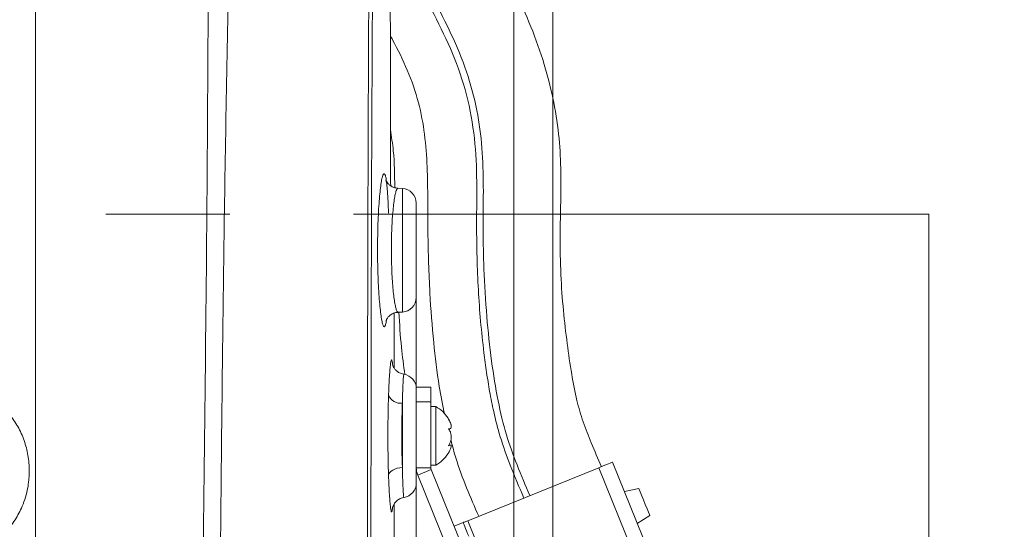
# Model space of a CAD drawing. Header units: millimetres. Extents: x 0 to 8410, y 0 to 5940.
# Tile 242 of 256: x 7643 to 7845, y 2031 to 2135. Entities that reach past the tile are written whole.
import ezdxf

# ---------------------------------------------------------------- set-up
doc = ezdxf.new("R2010")
doc.units = ezdxf.units.MM
doc.header["$LTSCALE"] = 10
doc.linetypes.add('CENTERX2', pattern=[20.32, 12.7, -2.54, 2.54, -2.54])
doc.styles.add('SLDTEXTSTYLE0', font='TXT', dxfattribs={"width": 0.605})
doc.dimstyles.new('SLDDIMSTYLE0', dxfattribs={"dimtxt": 50, "dimasz": 50, "dimexe": 0, "dimexo": 0.0625, "dimgap": 12.5, "dimtad": 1, "dimtoh": 1, "dimdec": 1, "dimrnd": 1e-09, "dimzin": 12, "dimdsep": 46, "dimtxsty": 'SLDTEXTSTYLE0', "dimsah": 1, "dimcen": 0.09, "dimadec": 0, "dimazin": 0, "dimtfac": 1, "dimtofl": 0, "dimtmove": 0, "dimatfit": 3, "dimfxl": 0, "dimfrac": 2, "dimtolj": 1, "dimtzin": 12, "dimarcsym": 0})
doc.dimstyles.new('SLDDIMSTYLE2', dxfattribs={"dimtxt": 50, "dimasz": 50, "dimexe": 0, "dimexo": 0.0625, "dimgap": 12.5, "dimtad": 1, "dimtoh": 1, "dimdec": 1, "dimrnd": 1e-09, "dimzin": 12, "dimdsep": 46, "dimtxsty": 'SLDTEXTSTYLE0', "dimsah": 1, "dimcen": 0.09, "dimadec": 0, "dimazin": 0, "dimtfac": 1, "dimtofl": 0, "dimtmove": 0, "dimatfit": 3, "dimfxl": 0, "dimfrac": 2, "dimtolj": 1, "dimtzin": 12, "dimarcsym": 0})

# ---------------------------------------------------------------- blocks, each defined once
blk = doc.blocks.new('*D47')
at = {"color": 7, "linetype": 'Continuous', "lineweight": 0}
for p, q in [((7724.5, 2078.39), (7724.5, 1048.04)), ((7487.5, 1230.52), (7487.5, 1048.04)), ((7724.5, 1063.04), (7487.5, 1063.04)), ((7724.5, 1063.04), (8199.27, 1063.04))]:
    blk.add_line(p, q, dxfattribs=at)
for points in [[(7487.5, 1063.04), (7537.5, 1055.54), (7537.5, 1070.54)], [(7724.5, 1063.04), (7674.5, 1070.54), (7674.5, 1055.54)]]:
    blk.add_solid(points, dxfattribs=at)
at = {"color": 7, "linetype": 'Continuous', "lineweight": 0, "char_height": 50, "attachment_point": 1, "style": 'SLDTEXTSTYLE0'}
for s, insert in [(' (2x M8)', (7931.58, 1127.5)), ('237', (7817.01, 1127.5))]:
    blk.add_mtext(s, dxfattribs=dict(at, insert=insert))
blk = doc.blocks.new('*D48')
at = {"color": 7, "linetype": 'Continuous', "lineweight": 0}
for p, q in [((7744.5, 2378.39), (7744.5, 1148.04)), ((7724.5, 2078.39), (7724.5, 1148.04)), ((7724.5, 1163.04), (7624.5, 1163.04)), ((7724.5, 1163.04), (7744.5, 1163.04)), ((7744.5, 1163.04), (8163.45, 1163.04))]:
    blk.add_line(p, q, dxfattribs=at)
for points in [[(7724.5, 1163.04), (7674.5, 1170.54), (7674.5, 1155.54)], [(7744.5, 1163.04), (7794.5, 1155.54), (7794.5, 1170.54)]]:
    blk.add_solid(points, dxfattribs=at)
at = {"color": 7, "linetype": 'Continuous', "lineweight": 0, "char_height": 50, "attachment_point": 1, "style": 'SLDTEXTSTYLE0'}
for s, insert in [(' (2x M8)', (7895.76, 1227.5)), ('20', (7819.38, 1227.5))]:
    blk.add_mtext(s, dxfattribs=dict(at, insert=insert))
blk = doc.blocks.new('*D49')
at = {"color": 7, "linetype": 'Continuous', "lineweight": 0}
for p, q in [((7752.5, 2693.39), (7752.5, 1248.04)), ((7724.5, 2078.39), (7724.5, 1248.04)), ((7724.5, 1263.04), (7624.5, 1263.04)), ((7724.5, 1263.04), (7752.5, 1263.04)), ((7752.5, 1263.04), (8163.45, 1263.04))]:
    blk.add_line(p, q, dxfattribs=at)
for points in [[(7724.5, 1263.04), (7674.5, 1270.54), (7674.5, 1255.54)], [(7752.5, 1263.04), (7802.5, 1255.54), (7802.5, 1270.54)]]:
    blk.add_solid(points, dxfattribs=at)
at = {"color": 7, "linetype": 'Continuous', "lineweight": 0, "char_height": 50, "attachment_point": 1, "style": 'SLDTEXTSTYLE0'}
for s, insert in [(' (2x M8)', (7895.76, 1327.5)), ('28', (7819.38, 1327.5))]:
    blk.add_mtext(s, dxfattribs=dict(at, insert=insert))

msp = doc.modelspace()

# ---------------------------------------------------------------- linework, layer by layer
at = {"color": 7, "linetype": 'Continuous', "lineweight": 0}
for p, q in [((7646.500713, 2178.044781), (7646.500713, 1882.96713)), ((7719.203195, 2110.047981), (7719.198993, 2110.048101)), ((7719.198993, 2110.046193), (7719.218499, 2105.542049)), ((7719.211019, 2110.017643), (7719.210959, 2110.046789)), ((7719.211734, 2109.757051), (7719.211078, 2110.04822)), ((7721.65773, 2100.693748), (7720.746866, 2100.741491)), ((7724.500722, 2097.697899), (7724.500722, 2078.391657)), ((7720.00072, 2063.924238), (7720.00072, 2075.200841)), ((7720.776877, 2075.349614), (7720.776967, 2075.349614)), ((7720.776967, 2075.349614), (7721.65773, 2075.395748)), ((7727.500713, 2060.044751), (7724.500722, 2060.044751)), ((7724.500722, 2060.044751), (7724.500722, 2057.044789)), ((7727.500713, 2060.044751), (7727.500713, 2057.044789)), ((7724.500722, 2057.044789), (7724.500722, 2043.524727)), ((7727.500713, 2057.044789), (7727.500713, 2043.524727)), ((7728.500715, 2056.044743), (7727.500713, 2056.044743)), ((7728.500715, 2044.044778), (7728.500715, 2056.044743)), ((7731.112621, 2051.481471), (7731.29583, 2051.481471)), ((7731.481708, 2048.173174), (7731.189824, 2048.173174)), ((7727.500713, 2044.044778), (7728.500715, 2044.044778)), ((7772.207192, 2026.109323), (7764.715067, 2044.652984)), ((7724.500722, 2043.524727), (7724.500722, 2040.391669)), ((7724.79198, 2042.026326), (7735.850385, 2014.655814)), ((7727.573535, 2043.150112), (7738.631925, 2015.7796)), ((7761.933497, 2043.529138), (7735.045171, 2032.665596)), ((7770.129702, 2039.259657), (7767.150006, 2038.626299)), ((7720.00072, 2017.634258), (7720.00072, 2036.150262)), ((7732.263616, 2031.54175), (7734.117991, 2032.29098)), ((7769.772253, 2032.136008), (7772.355637, 2033.750281))]:
    msp.add_line(p, q, dxfattribs=at)
at = {"color": 8, "linetype": 'Continuous', "lineweight": 0}
for p, q in [((7719.199902, 2109.738335), (7719.198993, 2110.048101)), ((7721.65773, 2075.395748), (7721.65773, 2100.693748)), ((7721.65773, 2043.560431), (7721.65773, 2056.744382)), ((7727.500713, 2057.044789), (7724.500722, 2057.044789)), ((7724.500722, 2043.524727), (7727.500713, 2043.524727)), ((7724.79198, 2042.026326), (7727.573535, 2043.150112)), ((7769.425652, 2024.985478), (7761.933497, 2043.529138)), ((7736.628449, 2028.746829), (7735.045171, 2032.665596))]:
    msp.add_line(p, q, dxfattribs=at)
at = {"color": 7, "linetype": 'CENTERX2', "lineweight": 0}
for p, q in [((7102.07157, 2095.465947), (7829.522576, 2095.465947)), ((7829.522576, 2095.465947), (7829.522576, 1347.230627))]:
    msp.add_line(p, q, dxfattribs=at)
at = {"color": 7, "linetype": 'Continuous', "lineweight": 0, "flags": 128}
for points in [[(7764.715067, 2044.652984), (7764.661602, 2044.631407), (7764.503321, 2044.567451), (7764.246276, 2044.46356), (7763.900361, 2044.323847), (7763.478867, 2044.153497), (7762.997947, 2043.959245), (7762.476168, 2043.748424), (7761.933497, 2043.529138)], [(7770.129702, 2039.259657), (7770.196817, 2039.093539), (7770.390085, 2038.615152), (7770.686201, 2037.882313), (7771.049402, 2036.983296), (7771.435938, 2036.026642), (7771.799168, 2035.127625), (7772.095255, 2034.394726), (7772.288523, 2033.916399), (7772.355637, 2033.750281), (7772.355637, 2033.750281)], [(7735.045171, 2032.665596), (7734.864286, 2032.592461), (7734.69036, 2032.522187), (7734.530053, 2032.457456), (7734.38955, 2032.400653), (7734.274245, 2032.354102), (7734.188563, 2032.319471), (7734.135813, 2032.298133), (7734.117991, 2032.29098)], [(7734.117991, 2032.29098), (7734.139583, 2032.237515), (7734.203539, 2032.079205), (7734.307385, 2031.82219), (7734.447143, 2031.476245), (7734.617448, 2031.05478), (7734.811745, 2030.57389), (7735.022566, 2030.052051), (7735.241807, 2029.50941)]]:
    msp.add_lwpolyline(points, dxfattribs=at)
at = {"color": 8, "linetype": 'Continuous', "lineweight": 0, "flags": 128}
msp.add_lwpolyline([(7721.65773, 2043.560431), (7721.113092, 2043.505952), (7720.592103, 2043.401584), (7720.112285, 2043.250844), (7719.689808, 2043.058798), (7719.338915, 2042.831883), (7719.07141, 2042.577788), (7718.896306, 2042.305097), (7718.819505, 2042.022929)], dxfattribs=at)
at = {"color": 7, "linetype": 'Continuous', "lineweight": 0}
for centre, radius, start, end in [((7721.500719, 2097.697871), 3, 0, 87), ((7721.500719, 2078.391658), 3, 273, 0), ((7721.500719, 2059.697871), 3, 0, 80.82334899), ((7725.101737, 2049.925376), 7, 32.21096371, 60.95025276), ((7725.101737, 2049.925376), 7, 25.80856495, 32.21096371), ((7725.101737, 2050.164154), 7, 299.04974724, 327.75972554), ((7725.101737, 2050.164154), 7, 327.75972554, 334.2442258), ((7728.500719, 2043.52473), 4, 180, 202), ((7728.500719, 2043.52473), 1, 180.00000049, 202), ((7721.500719, 2040.391658), 3, 279.21722866, 0)]:
    msp.add_arc(centre, radius, start, end, dxfattribs=at)
at = {"color": 8, "linetype": 'Continuous', "lineweight": 0}
msp.add_arc((7721.322343, 2059.477366), 2.753486, 204.6387796, 276.99625511, dxfattribs=at)
for points, knots in [([(7713.445312, 2893.044874), (7713.378283, 2886.38293), (7713.043138, 2853.073122), (7712.465273, 2806.438414), (7712.170053, 2753.133994), (7712.07127, 2713.153583), (7711.613542, 2673.17616), (7709.114651, 2610.151455), (7701.220392, 2466.989894), (7693.167811, 2318.438088), (7687.128632, 2187.506419), (7685.7224, 2131.370289), (7684.845733, 2075.220041), (7684.312181, 2019.062379), (7683.782675, 1965.497703), (7683.358673, 1930.654164), (7683.162442, 1914.528355)], [0, 0, 0, 0, 0.0204112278, 0.1020564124, 0.1428858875, 0.1837195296, 0.2245443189, 0.2653619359, 0.3769563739, 0.6638517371, 0.721191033, 0.7785340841, 0.8358858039, 0.8932416, 0.9505915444, 1, 1, 1, 1]), ([(7714.776314, 1913.531289), (7714.538216, 1994.406041), (7714.256368, 2090.141176), (7715.264058, 2200.739412), (7716.808109, 2245.303613), (7718.790334, 2289.852707), (7720.992133, 2334.394589), (7724.223431, 2408.170989), (7727.843686, 2511.208718), (7732.284704, 2605.614553), (7733.838545, 2662.268537), (7733.751682, 2681.106428), (7733.711624, 2693.66464), (7733.691594, 2699.943826)], [0, 0, 0, 0, 0.3083766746, 0.3650395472, 0.4217074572, 0.478387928, 0.5350732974, 0.5917508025, 0.7599649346, 0.9281787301, 0.9521149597, 0.9760571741, 1, 1, 1, 1]), ([(7718.187428, 2246.743903), (7717.650591, 2232.056252), (7716.576897, 2202.680412), (7715.619382, 2158.595962), (7715.093319, 2062.196573), (7715.21348, 1980.495076), (7715.312025, 1913.490758)], [0, 0, 0, 0, 0.13229382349, 0.26459248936, 0.3968840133, 1, 1, 1, 1]), ([(7716.983802, 2099.108026), (7717.042196, 2099.704868), (7717.158985, 2100.89855), (7717.357972, 2102.241185), (7717.564644, 2103.193042), (7717.773334, 2103.711702), (7717.976832, 2103.786034), (7718.167372, 2103.386033), (7718.298747, 2102.870628), (7718.359288, 2102.382728), (7718.368432, 2102.309033)], [0, 0, 0, 0, 0.1397329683, 0.2794654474, 0.4189370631, 0.5584069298, 0.6974771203, 0.836545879, 0.9753112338, 1, 1, 1, 1]), ([(7720.743737, 2100.700364), (7720.698237, 2100.702763), (7720.586261, 2100.708667), (7720.398518, 2100.302539), (7720.191841, 2099.552641), (7719.992312, 2098.450482), (7719.811982, 2097.065055), (7719.65512, 2095.406235), (7719.531594, 2093.555486), (7719.444612, 2091.530797), (7719.395714, 2089.250375), (7719.399652, 2086.920993), (7719.455126, 2084.642743), (7719.546281, 2082.640298), (7719.674351, 2080.774894), (7719.831402, 2079.129774), (7720.013475, 2077.723036), (7720.210349, 2076.614026), (7720.417435, 2075.831481), (7720.608182, 2075.395319), (7720.725213, 2075.386319), (7720.774657, 2075.382516)], [0, 0, 0, 0, 0.0363153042, 0.0893734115, 0.1439633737, 0.1970589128, 0.2516990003, 0.3046553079, 0.3591655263, 0.4118611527, 0.4661072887, 0.5323429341, 0.5848817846, 0.6389599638, 0.6915208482, 0.7456023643, 0.7983586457, 0.8526299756, 0.9056136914, 0.9601228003, 1, 1, 1, 1]), ([(7718.369803, 2073.627755), (7718.364719, 2073.587212), (7718.308699, 2073.140455), (7718.182816, 2072.669177), (7717.994199, 2072.289431), (7717.792496, 2072.392887), (7717.585365, 2072.938989), (7717.380091, 2073.913737), (7717.182447, 2075.267281), (7717.065696, 2076.457981), (7717.007599, 2077.050492)], [0, 0, 0, 0, 0.014103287, 0.1554065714, 0.2967274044, 0.4380487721, 0.5791086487, 0.720169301, 0.8607517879, 1, 1, 1, 1]), ([(7718.81955, 2058.329448), (7718.839195, 2058.853757), (7718.885947, 2060.101578), (7718.975548, 2061.81243), (7719.083419, 2063.3832), (7719.196848, 2064.565363), (7719.310201, 2065.341968), (7719.419024, 2065.684457), (7719.518482, 2065.553288), (7719.585287, 2065.234951), (7719.614604, 2064.84773), (7719.618848, 2064.791665)], [0, 0, 0, 0, 0.0917825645, 0.2184364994, 0.3450855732, 0.4717393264, 0.5983907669, 0.725100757, 0.8518114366, 0.9785441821, 1, 1, 1, 1]), ([(7721.973113, 2062.621519), (7721.968093, 2062.633202), (7721.946528, 2062.683394), (7721.903886, 2062.412598), (7721.847218, 2061.799136), (7721.790227, 2060.834776), (7721.736062, 2059.563403), (7721.691064, 2058.178373), (7721.667588, 2057.168479), (7721.65773, 2056.744382)], [0, 0, 0, 0, 0.0504483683, 0.2167250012, 0.3826904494, 0.5486568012, 0.7143516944, 0.8800444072, 1, 1, 1, 1]), ([(7718.819505, 2042.022929), (7718.805017, 2042.472038), (7718.765855, 2043.685979), (7718.719214, 2045.829154), (7718.68539, 2048.630461), (7718.683795, 2051.499563), (7718.714781, 2054.301668), (7718.761147, 2056.528199), (7718.802663, 2057.808622), (7718.81955, 2058.329448)], [0, 0, 0, 0, 0.09000035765, 0.24327076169, 0.39654115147, 0.58774529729, 0.74124571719, 0.89474895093, 1, 1, 1, 1]), ([(7721.65773, 2056.744382), (7721.640777, 2056.323419), (7721.599117, 2055.288926), (7721.552536, 2053.488802), (7721.521447, 2051.22297), (7721.523051, 2048.902292), (7721.557021, 2046.637048), (7721.603869, 2044.90428), (7721.64318, 2043.923441), (7721.65773, 2043.560431)], [0, 0, 0, 0, 0.1053116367, 0.258797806, 0.412282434, 0.6034052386, 0.7566743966, 0.9099447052, 1, 1, 1, 1]), ([(7641.433722, 2054.128513), (7641.996862, 2053.306852), (7643.154104, 2051.618353), (7644.343776, 2048.740572), (7645.08624, 2045.670848), (7645.283233, 2042.51448), (7644.933286, 2039.115892), (7643.941156, 2035.830744), (7642.350653, 2032.802608), (7640.437581, 2030.281431), (7638.12278, 2028.121533), (7635.382363, 2026.313592), (7632.247619, 2024.935606), (7629.936112, 2024.515382), (7628.780356, 2024.305269)], [0, 0, 0, 0, 0.0763231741, 0.1568428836, 0.2373625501, 0.3177727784, 0.3981824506, 0.4982656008, 0.578749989, 0.6592354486, 0.7397282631, 0.8202214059, 0.9101105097, 1, 1, 1, 1]), ([(7719.595319, 2035.049126), (7719.576787, 2034.897617), (7719.530474, 2034.519002), (7719.443177, 2034.404408), (7719.33741, 2034.665756), (7719.22582, 2035.370706), (7719.112746, 2036.494965), (7719.003598, 2038.001515), (7718.902126, 2039.839826), (7718.847046, 2041.295223), (7718.819505, 2042.022929)], [0, 0, 0, 0, 0.0869843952, 0.217371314, 0.3476503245, 0.4779287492, 0.6083536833, 0.7387778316, 0.8693875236, 1, 1, 1, 1]), ([(7721.65773, 2043.560431), (7721.671565, 2042.97152), (7721.699235, 2041.793707), (7721.750185, 2040.304751), (7721.804941, 2039.085926), (7721.861837, 2038.164722), (7721.917404, 2037.620141), (7721.956476, 2037.384874), (7721.97476, 2037.444341), (7721.977032, 2037.451729)], [0, 0, 0, 0, 0.162784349, 0.3255666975, 0.4883658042, 0.6511665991, 0.8140304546, 0.9768931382, 1, 1, 1, 1])]:
    msp.add_open_spline(points, degree=3, knots=knots, dxfattribs=at)
at = {"color": 7, "linetype": 'Continuous', "lineweight": 0}
for points, knots in [([(7762.430808, 2043.730065), (7761.735033, 2045.356283), (7760.431983, 2048.401865), (7758.641911, 2052.883237), (7757.268261, 2057.573128), (7756.26429, 2062.94293), (7755.390056, 2069.096086), (7754.589399, 2075.886991), (7754.061773, 2083.275171), (7753.929846, 2090.698369), (7754.115447, 2097.980162), (7754.200506, 2104.885194), (7753.756116, 2112.013381), (7752.569821, 2119.45993), (7750.525089, 2127.154721), (7747.738402, 2134.701777), (7744.582899, 2141.697653), (7741.461023, 2147.875399), (7738.599749, 2153.153649), (7735.637617, 2158.523769), (7732.651578, 2164.403266), (7730.107297, 2171.546838), (7728.372136, 2179.291422), (7727.199751, 2187.638636), (7726.556844, 2196.404664), (7726.390171, 2205.004569), (7726.628951, 2213.248497), (7727.157616, 2220.913617), (7727.93476, 2228.210121), (7728.956864, 2235.005791), (7730.250125, 2241.146679), (7731.633865, 2246.135693), (7732.812948, 2249.934068), (7733.648178, 2252.574318), (7734.252704, 2254.580688), (7735.010181, 2256.182892), (7736.152391, 2257.716618), (7737.83702, 2259.749781), (7740.132054, 2262.599925), (7742.954739, 2266.460144), (7746.020591, 2271.185915), (7749.091542, 2276.632913), (7752.217692, 2283.239343), (7754.973109, 2290.97987), (7757.191234, 2299.706919), (7759.169003, 2309.813505), (7760.931319, 2321.478087), (7762.527903, 2334.938688), (7763.971626, 2349.119759), (7765.230819, 2363.903069), (7766.373475, 2380.674108), (7767.369539, 2399.150816), (7768.277309, 2419.03315), (7769.150666, 2439.482076), (7770.001861, 2460.342688), (7770.882572, 2481.781776), (7771.836519, 2503.365661), (7772.897807, 2525.616558), (7774.013447, 2548.737163), (7774.976842, 2569.817658), (7775.727942, 2588.537882), (7776.252018, 2604.621993), (7776.665226, 2620.482191), (7777.011164, 2635.947924), (7777.339829, 2650.859015), (7777.711299, 2665.106496), (7778.241927, 2679.20859), (7778.963367, 2693.149131), (7779.850609, 2707.048837), (7780.819445, 2720.431082), (7781.758489, 2733.372909), (7782.548514, 2745.831718), (7783.237641, 2757.736965), (7783.910066, 2769.580086), (7784.652108, 2781.142723), (7785.463598, 2792.333094), (7786.221997, 2801.882286), (7786.931796, 2810.031248), (7787.442529, 2815.314447), (7787.812181, 2818.764415), (7788.050056, 2820.882363), (7788.387609, 2823.678046), (7788.925561, 2827.707666), (7789.712917, 2832.646896), (7790.408614, 2836.432779), (7790.835133, 2838.339725), (7790.860704, 2838.454053)], [0, 0, 0, 0, 0.0065522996, 0.01227116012, 0.01785905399, 0.02460644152, 0.03246270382, 0.04085205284, 0.0498977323, 0.05985347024, 0.06830563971, 0.0768495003, 0.08539595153, 0.09469682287, 0.10470065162, 0.11480172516, 0.12442574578, 0.13307876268, 0.14040404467, 0.14663489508, 0.15577211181, 0.16476439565, 0.17460552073, 0.18508341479, 0.19592359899, 0.20710329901, 0.21689056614, 0.22642598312, 0.23552141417, 0.24403024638, 0.25183902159, 0.25872230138, 0.26317842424, 0.26655252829, 0.26896687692, 0.2709406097, 0.27310627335, 0.27602648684, 0.2807129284, 0.28664045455, 0.2937090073, 0.30154712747, 0.30976992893, 0.32072925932, 0.33188319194, 0.34305372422, 0.35881754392, 0.37551315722, 0.39319566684, 0.41161602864, 0.43047355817, 0.45539570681, 0.48006145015, 0.50411556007, 0.53115958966, 0.55737165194, 0.58356996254, 0.61112423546, 0.63979497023, 0.66921372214, 0.68920760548, 0.70915527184, 0.72887238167, 0.74813946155, 0.7667018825, 0.78437800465, 0.80111070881, 0.81898175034, 0.83600100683, 0.85265089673, 0.86871504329, 0.88410184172, 0.89885235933, 0.9128360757, 0.92798662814, 0.9417310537, 0.95440707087, 0.96352891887, 0.97215154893, 0.97420662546, 0.9765353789, 0.98016014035, 0.98482975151, 0.99198078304, 0.99951922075, 1, 1, 1, 1]), ([(7719.198993, 2110.048101), (7719.211892, 2118.061848), (7719.23765, 2134.065145), (7718.988352, 2158.055377), (7719.3027, 2190.054853), (7721.285207, 2233.958611), (7722.488376, 2269.892938), (7723.155475, 2289.816782)], [0, 0, 0, 0, 0.1336813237, 0.26695897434, 0.40021161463, 0.66744638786, 1, 1, 1, 1]), ([(7679.558582, 1914.614961), (7679.605654, 1918.745522), (7679.914565, 1945.852407), (7680.540863, 2003.300308), (7681.364436, 2066.730414), (7681.756725, 2117.301039), (7681.889648, 2147.645281), (7682.3589, 2167.868373), (7682.593516, 2177.979514)], [0, 0, 0, 0, 0.0470510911, 0.3087736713, 0.6543839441, 0.7695926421, 0.8848009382, 1, 1, 1, 1]), ([(7719.076595, 2156.568095), (7719.850558, 2154.900345), (7721.630023, 2151.065916), (7724.932111, 2145.152462), (7728.621026, 2138.470608), (7732.232858, 2131.320614), (7735.283282, 2123.709746), (7737.227971, 2115.865639), (7738.159958, 2107.976475), (7738.290265, 2100.085744), (7738.161082, 2092.172822), (7738.333976, 2083.611665), (7738.868234, 2074.691182), (7739.841685, 2065.648536), (7741.102006, 2057.551196), (7742.813551, 2050.417103), (7745.125075, 2043.983159), (7746.884126, 2039.896074), (7747.781387, 2037.811324)], [0, 0, 0, 0, 0.0444332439, 0.1021592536, 0.1636358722, 0.22896826, 0.2957116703, 0.3613899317, 0.4237129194, 0.487361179, 0.5520464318, 0.6150676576, 0.6943269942, 0.7680075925, 0.8348566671, 0.8923244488, 0.9450766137, 1, 1, 1, 1]), ([(7746.56283, 2037.31899), (7745.595295, 2039.56089), (7743.816329, 2043.682976), (7741.71291, 2049.585418), (7740.403843, 2054.645894), (7739.534629, 2059.051646), (7738.88729, 2063.079802), (7738.251266, 2067.874999), (7737.659125, 2073.516082), (7737.185269, 2080.001344), (7736.902017, 2087.017174), (7736.832141, 2094.75749), (7736.989711, 2103.28521), (7736.468446, 2112.154845), (7734.734474, 2120.994223), (7731.647337, 2129.420052), (7727.737137, 2137.252147), (7723.662755, 2144.674216), (7720.639128, 2149.927873), (7719.311131, 2152.871539), (7719.092733, 2153.355643)], [0, 0, 0, 0, 0.0605491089, 0.1113290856, 0.1551394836, 0.1899316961, 0.2225556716, 0.2561929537, 0.3097485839, 0.3630370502, 0.4172466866, 0.4836641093, 0.5547716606, 0.6285397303, 0.70336403, 0.7770184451, 0.8500932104, 0.920016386, 0.9868461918, 1, 1, 1, 1]), ([(7719.190366, 2131.98708), (7719.346425, 2131.703863), (7720.616087, 2129.399675), (7722.799037, 2124.92521), (7725.086924, 2118.452349), (7726.309175, 2111.775853), (7726.814641, 2105.114747), (7726.85508, 2098.428117), (7726.859575, 2091.850515), (7727.009133, 2085.48627), (7727.32795, 2077.954219), (7727.975876, 2069.540112), (7728.932779, 2061.219535), (7729.935542, 2056.332277), (7730.329788, 2054.410801)], [0, 0, 0, 0, 0.0122601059, 0.0997451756, 0.1884672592, 0.2716019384, 0.3562881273, 0.4414878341, 0.5250906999, 0.6057047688, 0.6828425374, 0.8108901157, 0.9256494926, 1, 1, 1, 1]), ([(7719.197935, 2112.798736), (7719.422607, 2111.346111), (7720.028352, 2107.429631), (7720.067974, 2103.425758), (7720.100732, 2100.903536), (7720.101139, 2100.872144)], [0, 0, 0, 0, 0.3679830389, 0.9921339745, 1, 1, 1, 1]), ([(7719.258643, 2101.270065), (7719.238635, 2103.013812), (7719.206636, 2105.80273), (7719.201738, 2108.665491), (7719.199902, 2109.738335)], [0, 0, 0, 0, 0.6252416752, 1, 1, 1, 1]), ([(7720.752693, 2100.756094), (7720.47068, 2100.787644), (7719.917296, 2100.849554), (7719.230628, 2101.229409), (7718.745158, 2101.668153), (7718.460373, 2102.069843), (7718.326016, 2102.346566), (7718.283981, 2102.474674), (7718.301179, 2102.425021), (7718.358309, 2102.152447), (7718.440491, 2101.611965), (7718.53553, 2100.75517), (7718.631465, 2099.575423), (7718.718838, 2098.10561), (7718.780471, 2096.780051), (7718.807032, 2095.904345), (7718.814394, 2095.661625)], [0, 0, 0, 0, 0.0515076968, 0.1010720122, 0.1453645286, 0.1866666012, 0.228984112, 0.2766772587, 0.3352593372, 0.4074629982, 0.4972614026, 0.6015484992, 0.7149494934, 0.832451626, 0.9535606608, 1, 1, 1, 1]), ([(7717.007599, 2077.050492), (7717.007027, 2077.055932), (7716.946311, 2077.633791), (7716.846849, 2079.080213), (7716.717067, 2081.338345), (7716.626686, 2083.830703), (7716.57056, 2086.639787), (7716.566758, 2089.515331), (7716.615395, 2092.330942), (7716.701257, 2094.817067), (7716.823491, 2097.131687), (7716.930365, 2098.449245), (7716.983802, 2099.108026)], [0, 0, 0, 0, 0.0010238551, 0.108768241, 0.2165093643, 0.324384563, 0.4322578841, 0.5663696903, 0.6745838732, 0.782801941, 0.8914007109, 1, 1, 1, 1]), ([(7718.318499, 2073.644147), (7718.317024, 2073.638224), (7718.309806, 2073.609236), (7718.347803, 2073.737251), (7718.503099, 2074.050473), (7718.855759, 2074.522057), (7719.447298, 2074.9872), (7720.130305, 2075.298713), (7720.602407, 2075.311345), (7720.778516, 2075.316057)], [0, 0, 0, 0, 0.0460117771, 0.2252237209, 0.3825635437, 0.5381824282, 0.7076904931, 0.8909588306, 1, 1, 1, 1]), ([(7720.935843, 2075.357959), (7721.077873, 2072.960961), (7721.330721, 2068.693742), (7721.919599, 2064.460305), (7722.177691, 2062.604889)], [0, 0, 0, 0, 0.5617235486, 1, 1, 1, 1]), ([(7721.987284, 2062.695906), (7721.801102, 2062.71993), (7721.346185, 2062.77863), (7720.736995, 2063.12807), (7720.219064, 2063.586856), (7719.886085, 2064.056174), (7719.70651, 2064.43741), (7719.624889, 2064.687899), (7719.600116, 2064.802911), (7719.601962, 2064.79286), (7719.602696, 2064.788863)], [0, 0, 0, 0, 0.1149165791, 0.2807881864, 0.425642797, 0.5541725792, 0.6703776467, 0.7790572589, 0.9121467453, 1, 1, 1, 1]), ([(7731.643758, 2052.082286), (7731.652306, 2052.148981), (7731.671332, 2052.29742), (7731.527089, 2052.723687), (7731.316769, 2053.160417), (7731.148172, 2053.439704), (7731.093398, 2053.53044)], [0, 0, 0, 0, 0.2420394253, 0.5386842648, 0.8501263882, 1, 1, 1, 1]), ([(7731.093398, 2053.53044), (7731.241295, 2053.252789), (7731.497541, 2052.771732), (7731.667017, 2052.152415), (7731.673001, 2051.74052), (7731.529994, 2051.509628), (7731.316424, 2051.463354), (7731.148084, 2051.501548), (7731.093398, 2051.513955)], [0, 0, 0, 0, 0.2355702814, 0.4081481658, 0.5811417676, 0.7450733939, 0.9171871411, 1, 1, 1, 1]), ([(7731.093398, 2051.513955), (7731.241295, 2051.307529), (7731.497542, 2050.949875), (7731.667015, 2050.212056), (7731.672999, 2049.510794), (7731.529995, 2048.83427), (7731.31642, 2048.347273), (7731.148083, 2048.106449), (7731.093398, 2048.028216)], [0, 0, 0, 0, 0.2355719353, 0.4081524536, 0.5811383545, 0.7450705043, 0.917184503, 1, 1, 1, 1]), ([(7731.093398, 2048.028216), (7731.241146, 2048.099377), (7731.497143, 2048.222674), (7731.668106, 2048.105065), (7731.668971, 2047.812821), (7731.567737, 2047.458766), (7731.438662, 2047.205222), (7731.397412, 2047.124192)], [0, 0, 0, 0, 0.286539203, 0.496477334, 0.7069266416, 0.9063377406, 1, 1, 1, 1]), ([(7731.632939, 2049.07094), (7731.94553, 2047.881548), (7732.807912, 2044.600236), (7734.76913, 2039.444208), (7736.456266, 2035.516353), (7737.291015, 2033.572957)], [0, 0, 0, 0, 0.22315253, 0.6156369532, 1, 1, 1, 1]), ([(7719.607211, 2035.289571), (7719.6079, 2035.294835), (7719.609232, 2035.305005), (7719.658801, 2035.501894), (7719.806733, 2035.875279), (7720.124498, 2036.390238), (7720.664354, 2036.91125), (7721.31368, 2037.296935), (7721.793756, 2037.369618), (7721.988476, 2037.399098)], [0, 0, 0, 0, 0.1473954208, 0.2847946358, 0.4059230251, 0.5452963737, 0.7044944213, 0.8801422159, 1, 1, 1, 1]), ([(7719.625673, 2035.279021), (7719.625032, 2035.269661), (7719.616435, 2035.144188), (7719.605468, 2035.094815), (7719.595319, 2035.049126)], [0, 0, 0, 0, 0.0745977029, 1, 1, 1, 1])]:
    msp.add_open_spline(points, degree=3, knots=knots, dxfattribs=at)

# ---------------------------------------------------------------- dimensions: what is measured, and where the dimension line sits
for base, p2, dimstyle, picture, middle in [((7752.500719, 1263.044765), (7752.500719, 2693.391658), 'SLDDIMSTYLE2', '*D49', (7983.475159, 1263.044765)), ((7744.500719, 1163.044765), (7744.500719, 2378.391658), 'SLDDIMSTYLE2', '*D48', (7983.475159, 1163.044765)), ((7487.500719, 1063.044765), (7487.500719, 1230.520847), 'SLDDIMSTYLE0', '*D47', (8000.200259, 1063.044765))]:
    dim = msp.add_linear_dim(base=base, p1=(7724.500719, 2078.391658), p2=p2, text='<> (2x M8)', dimstyle=dimstyle, dxfattribs=at)
    dim.commit()
    dim.dimension.update_dxf_attribs({"geometry": picture, "text_midpoint": middle, "dimtype": 160})

doc.saveas('drawing.dxf')
